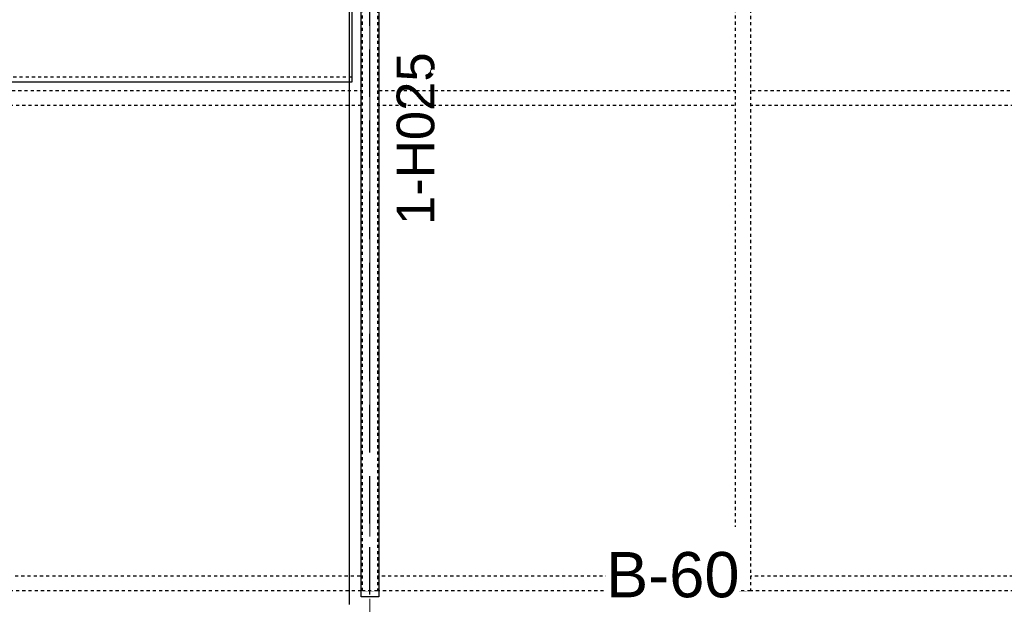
# Model space of a CAD drawing. Header units: millimetres. Extents: x -38031 to 123247, y -16330 to 129979.
# Tile 136 of 235: x 53186 to 56485, y 25900 to 27858. Entities that reach past the tile are written whole.
import ezdxf
from ezdxf.enums import TextEntityAlignment as Align

# ---------------------------------------------------------------- set-up
doc = ezdxf.new("R2010")
doc.units = ezdxf.units.MM
doc.header["$LTSCALE"] = 50
for name, pattern in [('HIDDEN2', [4.7625, 3.175, -1.5875]), ('STYLE_01', [0.41664, 0.20828, -0.20836]), ('STYLE_11', [5, 3.888855, -0.416718, 0.277786, -0.416641])]:
    doc.linetypes.add(name, pattern=pattern)
for name, color, linetype in [('AB$1A---_ATTRIB025', 8, 'Continuous'), ('AL$1A---_ALGEMEEN', 8, 'Continuous'), ('AT$1A---_TEKST100', 8, 'Continuous'), ('BOUWKUNDIG', 8, 'Continuous'), ('EL6121--', 3, 'Continuous')]:
    doc.layers.add(name, color=color, linetype=linetype)
doc.layers.add('stramien', color=1, linetype='STYLE_11', lineweight=15)
doc.styles.add('Arial', font='ARIAL.TTF')

# ---------------------------------------------------------------- blocks, each defined once
blk = doc.blocks.new('Group-36')
at = {"layer": 'AL$1A---_ALGEMEEN', "color": 0, "linetype": 'STYLE_01'}
for points in [[(-13012, -955), (17489, -955), (17489, -1005), (-13012, -1005)], [(-13002, -2580), (17489, -2580), (17489, -2630), (-13002, -2630)]]:
    blk.add_lwpolyline(points, close=True, dxfattribs=at)
at = {"color": 0, "linetype": 'STYLE_01'}
for points in [[(-2026, 670), (-1976, 670), (-1976, -2630), (-2026, -2630)], [(-776, 670), (-726, 670), (-726, -2630), (-776, -2630)]]:
    blk.add_wipeout(points, dxfattribs=at).dxf.layer = 'AL$1A---_ALGEMEEN'
at = {"layer": 'AL$1A---_ALGEMEEN', "color": 0, "linetype": 'STYLE_01'}
for points in [[(-2026, 670), (-1976, 670), (-1976, -2630), (-2026, -2630)], [(-776, 670), (-726, 670), (-726, -2630), (-776, -2630)]]:
    blk.add_lwpolyline(points, close=True, dxfattribs=at)
blk = doc.blocks.new('Group-38')
at = {"layer": 'AL$1A---_ALGEMEEN', "color": 0}
blk.add_blockref('Group-36', (0, 0), dxfattribs=at)
blk = doc.blocks.new('Group-46')
at = {"layer": 'AL$1A---_ALGEMEEN', "color": 0, "linetype": 'STYLE_01'}
blk.add_line((-2061, -910), (-9618, -910), dxfattribs=at)
at = {"layer": 'AL$1A---_ALGEMEEN', "color": 0, "linetype": 'Continuous'}
blk.add_lwpolyline([(-2061, -925), (-2061, -565), (-9618, -565), (-9618, -925)], close=True, dxfattribs=at)
blk = doc.blocks.new('txt-brandw.60')
at = {"color": 0}
blk.add_wipeout([(-223.3, -118.5), (223.3, -118.5), (223.3, 124.9), (-223.3, 124.9)], dxfattribs=at).dxf.layer = 'AL$1A---_ALGEMEEN'
at = {"layer": 'AT$1A---_TEKST100', "insert": (0, -112.2), "char_height": 151.525, "attachment_point": 8, "line_spacing_factor": 0.967741, "style": 'Arial'}
blk.add_mtext('{\\C256;\\lB-60}', dxfattribs=at)
blk = doc.blocks.new('hekmerk')
at = {"layer": 'AL$1A---_ALGEMEEN', "color": 0, "style": 'Arial'}
blk.add_attdef('stramiennummer', text='', height=126.3, dxfattribs=at).set_placement((0, 0), align=Align.BOTTOM_CENTER)
blk = doc.blocks.new('200254 W 210 11-06-2007')
at = {"layer": 'AL$1A---_ALGEMEEN'}
blk.add_blockref('Group-38', (20162, 3587.4), dxfattribs=at)
blk.add_line((18091, 4462.3), (18091, 912.4), dxfattribs=at)
blk.add_lwpolyline([(18131, 4437.3), (18191, 4437.3), (18191, 937.4), (18131, 937.4)], close=True, dxfattribs=at)
at = {"layer": 'stramien', "ltscale": 10}
blk.add_line((18161, -41013.6), (18161, 36216.4), dxfattribs=at)
at = {"layer": 'AL$1A---_ALGEMEEN'}
for name, p in [('Group-46', (20162, 3587.4)), ('txt-brandw.60', (19175.6, 1046.1))]:
    blk.add_blockref(name, p, dxfattribs=at)
ref = blk.add_blockref('hekmerk', (18414.4, 2471.6), dxfattribs=dict(at, rotation=90))
ref.add_attrib('stramiennummer', '1-H025', dxfattribs={"layer": 'AB$1A---_ATTRIB025', "height": 126.27, "rotation": 90, "style": 'Arial'}).set_placement((18414.4, 2471.6), align=Align.BOTTOM_CENTER)
for points in [[(19314.7, 2845.9), (19359.8, 2845.9), (19359.8, 2853.2), (19314.7, 2853.2)], [(19036.4, 2786.7), (19035.9, 2786.6), (19035.5, 2786.5), (19035, 2786.4), (19034.5, 2786.5), (19034, 2786.5), (19033.5, 2786.6), (19033.1, 2786.8), (19032.6, 2787), (19032.2, 2787.2), (19031.8, 2787.5), (19031.4, 2787.8), (19031.1, 2788.2), (19030.8, 2788.6), (19030.5, 2789), (19030.3, 2789.4), (19030.1, 2789.9), (19030, 2790.3), (19029.9, 2790.8), (19029.8, 2791.3), (19029.9, 2791.8), (19029.9, 2792.3), (19030, 2792.8), (19030.2, 2793.2), (19030.4, 2793.7), (19030.6, 2794.1), (19030.9, 2794.5), (19031.2, 2794.9), (19031.6, 2795.2), (19031.9, 2795.5), (19032.4, 2795.8), (19032.8, 2796), (19033.3, 2796.2), (19033.7, 2796.3), (19034.2, 2796.4), (19034.7, 2796.4), (19035.2, 2796.4), (19035.7, 2796.4), (19036.2, 2796.3), (19036.6, 2796.1), (19037.1, 2795.9), (19037.5, 2795.7), (19037.9, 2795.4), (19038.3, 2795.1), (19038.6, 2794.7), (19038.9, 2794.3), (19039.2, 2793.9), (19039.4, 2793.5), (19039.6, 2793), (19039.7, 2792.6), (19039.8, 2792.1), (19039.8, 2791.6), (19039.8, 2791.1), (19039.8, 2790.6), (19039.7, 2790.1), (19039.5, 2789.7), (19039.3, 2789.2), (19039.1, 2788.8), (19038.8, 2788.4), (19038.5, 2788), (19038.1, 2787.7), (19037.7, 2787.4), (19037.3, 2787.1), (19036.9, 2786.9)], [(19298.7, 2786.7), (19298.2, 2786.6), (19297.7, 2786.5), (19297.2, 2786.4), (19296.8, 2786.5), (19296.3, 2786.5), (19295.8, 2786.6), (19295.3, 2786.8), (19294.9, 2787), (19294.4, 2787.2), (19294, 2787.5), (19293.7, 2787.8), (19293.3, 2788.2), (19293, 2788.6), (19292.8, 2789), (19292.5, 2789.4), (19292.4, 2789.9), (19292.2, 2790.3), (19292.1, 2790.8), (19292.1, 2791.3), (19292.1, 2791.8), (19292.2, 2792.3), (19292.3, 2792.8), (19292.4, 2793.2), (19292.6, 2793.7), (19292.9, 2794.1), (19293.2, 2794.5), (19293.5, 2794.9), (19293.8, 2795.2), (19294.2, 2795.5), (19294.6, 2795.8), (19295.1, 2796), (19295.5, 2796.2), (19296, 2796.3), (19296.5, 2796.4), (19297, 2796.4), (19297.5, 2796.4), (19297.9, 2796.4), (19298.4, 2796.3), (19298.9, 2796.1), (19299.3, 2795.9), (19299.8, 2795.7), (19300.2, 2795.4), (19300.5, 2795.1), (19300.9, 2794.7), (19301.2, 2794.3), (19301.4, 2793.9), (19301.7, 2793.5), (19301.8, 2793), (19302, 2792.6), (19302.1, 2792.1), (19302.1, 2791.6), (19302.1, 2791.1), (19302, 2790.6), (19301.9, 2790.1), (19301.8, 2789.7), (19301.6, 2789.2), (19301.3, 2788.8), (19301.1, 2788.4), (19300.7, 2788), (19300.4, 2787.7), (19300, 2787.4), (19299.6, 2787.1), (19299.1, 2786.9)], [(19598.7, 2786.7), (19598.2, 2786.6), (19597.7, 2786.5), (19597.2, 2786.4), (19596.8, 2786.5), (19596.3, 2786.5), (19595.8, 2786.6), (19595.3, 2786.8), (19594.9, 2787), (19594.4, 2787.2), (19594, 2787.5), (19593.7, 2787.8), (19593.3, 2788.2), (19593, 2788.6), (19592.8, 2789), (19592.5, 2789.4), (19592.4, 2789.9), (19592.2, 2790.3), (19592.1, 2790.8), (19592.1, 2791.3), (19592.1, 2791.8), (19592.2, 2792.3), (19592.3, 2792.8), (19592.4, 2793.2), (19592.6, 2793.7), (19592.9, 2794.1), (19593.2, 2794.5), (19593.5, 2794.9), (19593.8, 2795.2), (19594.2, 2795.5), (19594.6, 2795.8), (19595.1, 2796), (19595.5, 2796.2), (19596, 2796.3), (19596.5, 2796.4), (19597, 2796.4), (19597.5, 2796.4), (19597.9, 2796.4), (19598.4, 2796.3), (19598.9, 2796.1), (19599.3, 2795.9), (19599.8, 2795.7), (19600.2, 2795.4), (19600.5, 2795.1), (19600.9, 2794.7), (19601.2, 2794.3), (19601.4, 2793.9), (19601.7, 2793.5), (19601.8, 2793), (19602, 2792.6), (19602.1, 2792.1), (19602.1, 2791.6), (19602.1, 2791.1), (19602, 2790.6), (19601.9, 2790.1), (19601.8, 2789.7), (19601.6, 2789.2), (19601.3, 2788.8), (19601.1, 2788.4), (19600.7, 2788), (19600.4, 2787.7), (19600, 2787.4), (19599.6, 2787.1), (19599.1, 2786.9)], [(19898.7, 2786.7), (19898.2, 2786.6), (19897.7, 2786.5), (19897.2, 2786.4), (19896.8, 2786.5), (19896.3, 2786.5), (19895.8, 2786.6), (19895.3, 2786.8), (19894.9, 2787), (19894.4, 2787.2), (19894, 2787.5), (19893.7, 2787.8), (19893.3, 2788.2), (19893, 2788.6), (19892.8, 2789), (19892.5, 2789.4), (19892.4, 2789.9), (19892.2, 2790.3), (19892.1, 2790.8), (19892.1, 2791.3), (19892.1, 2791.8), (19892.2, 2792.3), (19892.3, 2792.8), (19892.4, 2793.2), (19892.6, 2793.7), (19892.9, 2794.1), (19893.2, 2794.5), (19893.5, 2794.9), (19893.8, 2795.2), (19894.2, 2795.5), (19894.6, 2795.8), (19895.1, 2796), (19895.5, 2796.2), (19896, 2796.3), (19896.5, 2796.4), (19897, 2796.4), (19897.5, 2796.4), (19897.9, 2796.4), (19898.4, 2796.3), (19898.9, 2796.1), (19899.3, 2795.9), (19899.8, 2795.7), (19900.2, 2795.4), (19900.5, 2795.1), (19900.9, 2794.7), (19901.2, 2794.3), (19901.4, 2793.9), (19901.7, 2793.5), (19901.8, 2793), (19902, 2792.6), (19902.1, 2792.1), (19902.1, 2791.6), (19902.1, 2791.1), (19902, 2790.6), (19901.9, 2790.1), (19901.8, 2789.7), (19901.6, 2789.2), (19901.3, 2788.8), (19901.1, 2788.4), (19900.7, 2788), (19900.4, 2787.7), (19900, 2787.4), (19899.6, 2787.1), (19899.1, 2786.9)], [(20198.7, 2786.7), (20198.2, 2786.6), (20197.7, 2786.5), (20197.2, 2786.4), (20196.8, 2786.5), (20196.3, 2786.5), (20195.8, 2786.6), (20195.3, 2786.8), (20194.9, 2787), (20194.4, 2787.2), (20194, 2787.5), (20193.7, 2787.8), (20193.3, 2788.2), (20193, 2788.6), (20192.8, 2789), (20192.5, 2789.4), (20192.4, 2789.9), (20192.2, 2790.3), (20192.1, 2790.8), (20192.1, 2791.3), (20192.1, 2791.8), (20192.2, 2792.3), (20192.3, 2792.8), (20192.4, 2793.2), (20192.6, 2793.7), (20192.9, 2794.1), (20193.2, 2794.5), (20193.5, 2794.9), (20193.8, 2795.2), (20194.2, 2795.5), (20194.6, 2795.8), (20195.1, 2796), (20195.5, 2796.2), (20196, 2796.3), (20196.5, 2796.4), (20197, 2796.4), (20197.5, 2796.4), (20197.9, 2796.4), (20198.4, 2796.3), (20198.9, 2796.1), (20199.3, 2795.9), (20199.8, 2795.7), (20200.2, 2795.4), (20200.5, 2795.1), (20200.9, 2794.7), (20201.2, 2794.3), (20201.4, 2793.9), (20201.7, 2793.5), (20201.8, 2793), (20202, 2792.6), (20202.1, 2792.1), (20202.1, 2791.6), (20202.1, 2791.1), (20202, 2790.6), (20201.9, 2790.1), (20201.8, 2789.7), (20201.6, 2789.2), (20201.3, 2788.8), (20201.1, 2788.4), (20200.7, 2788), (20200.4, 2787.7), (20200, 2787.4), (20199.6, 2787.1), (20199.1, 2786.9)]]:
    blk.add_wipeout(points).dxf.layer = 'AL$1A---_ALGEMEEN'
at = {"linetype": 'Continuous'}
for points in [[(18521.9, 2696.4), (18521.9, 2695.7), (18521.8, 2695), (18521.6, 2694.3), (18521.4, 2693.7), (18521.1, 2693.1), (18520.8, 2692.5), (18520.4, 2691.9), (18519.9, 2691.4), (18519.4, 2690.9), (18518.8, 2690.5), (18518.2, 2690.2), (18517.6, 2689.9), (18517, 2689.7), (18516.3, 2689.5), (18515.6, 2689.4), (18514.9, 2689.4), (18514.3, 2689.4), (18513.6, 2689.5), (18512.9, 2689.7), (18512.3, 2689.9), (18511.6, 2690.2), (18511.1, 2690.5), (18510.5, 2690.9), (18510, 2691.4), (18509.5, 2691.9), (18509.1, 2692.5), (18508.8, 2693.1), (18508.5, 2693.7), (18508.3, 2694.3), (18508.1, 2695), (18508, 2695.7), (18507.9, 2696.4), (18508, 2697), (18508.1, 2697.7), (18508.3, 2698.4), (18508.5, 2699), (18508.8, 2699.7), (18509.1, 2700.2), (18509.5, 2700.8), (18510, 2701.3), (18510.5, 2701.8), (18511.1, 2702.2), (18511.6, 2702.5), (18512.3, 2702.8), (18512.9, 2703.1), (18513.6, 2703.2), (18514.3, 2703.3), (18514.9, 2703.4), (18515.6, 2703.3), (18516.3, 2703.2), (18517, 2703.1), (18517.6, 2702.8), (18518.2, 2702.5), (18518.8, 2702.2), (18519.4, 2701.8), (18519.9, 2701.3), (18520.4, 2700.8), (18520.8, 2700.2), (18521.1, 2699.7), (18521.4, 2699), (18521.6, 2698.4), (18521.8, 2697.7), (18521.9, 2697)], [(18664.5, 2696.4), (18664.5, 2695.7), (18664.4, 2695), (18664.2, 2694.3), (18664, 2693.7), (18663.7, 2693.1), (18663.4, 2692.5), (18663, 2691.9), (18662.5, 2691.4), (18662, 2690.9), (18661.4, 2690.5), (18660.8, 2690.2), (18660.2, 2689.9), (18659.6, 2689.7), (18658.9, 2689.5), (18658.2, 2689.4), (18657.5, 2689.4), (18656.9, 2689.4), (18656.2, 2689.5), (18655.5, 2689.7), (18654.9, 2689.9), (18654.2, 2690.2), (18653.7, 2690.5), (18653.1, 2690.9), (18652.6, 2691.4), (18652.1, 2691.9), (18651.7, 2692.5), (18651.4, 2693.1), (18651.1, 2693.7), (18650.9, 2694.3), (18650.7, 2695), (18650.6, 2695.7), (18650.5, 2696.4), (18650.6, 2697), (18650.7, 2697.7), (18650.9, 2698.4), (18651.1, 2699), (18651.4, 2699.7), (18651.7, 2700.2), (18652.1, 2700.8), (18652.6, 2701.3), (18653.1, 2701.8), (18653.7, 2702.2), (18654.2, 2702.5), (18654.9, 2702.8), (18655.5, 2703.1), (18656.2, 2703.2), (18656.9, 2703.3), (18657.5, 2703.4), (18658.2, 2703.3), (18658.9, 2703.2), (18659.6, 2703.1), (18660.2, 2702.8), (18660.8, 2702.5), (18661.4, 2702.2), (18662, 2701.8), (18662.5, 2701.3), (18663, 2700.8), (18663.4, 2700.2), (18663.7, 2699.7), (18664, 2699), (18664.2, 2698.4), (18664.4, 2697.7), (18664.5, 2697)], [(18807.1, 2696.4), (18807.1, 2695.7), (18807, 2695), (18806.8, 2694.3), (18806.6, 2693.7), (18806.3, 2693.1), (18806, 2692.5), (18805.6, 2691.9), (18805.1, 2691.4), (18804.6, 2690.9), (18804, 2690.5), (18803.4, 2690.2), (18802.8, 2689.9), (18802.2, 2689.7), (18801.5, 2689.5), (18800.8, 2689.4), (18800.1, 2689.4), (18799.5, 2689.4), (18798.8, 2689.5), (18798.1, 2689.7), (18797.5, 2689.9), (18796.8, 2690.2), (18796.3, 2690.5), (18795.7, 2690.9), (18795.2, 2691.4), (18794.7, 2691.9), (18794.3, 2692.5), (18794, 2693.1), (18793.7, 2693.7), (18793.5, 2694.3), (18793.3, 2695), (18793.2, 2695.7), (18793.1, 2696.4), (18793.2, 2697), (18793.3, 2697.7), (18793.5, 2698.4), (18793.7, 2699), (18794, 2699.7), (18794.3, 2700.2), (18794.7, 2700.8), (18795.2, 2701.3), (18795.7, 2701.8), (18796.3, 2702.2), (18796.8, 2702.5), (18797.5, 2702.8), (18798.1, 2703.1), (18798.8, 2703.2), (18799.5, 2703.3), (18800.1, 2703.4), (18800.8, 2703.3), (18801.5, 2703.2), (18802.2, 2703.1), (18802.8, 2702.8), (18803.4, 2702.5), (18804, 2702.2), (18804.6, 2701.8), (18805.1, 2701.3), (18805.6, 2700.8), (18806, 2700.2), (18806.3, 2699.7), (18806.6, 2699), (18806.8, 2698.4), (18807, 2697.7), (18807.1, 2697)], [(18966, 2696.4), (18966, 2695.7), (18965.9, 2695), (18965.7, 2694.3), (18965.5, 2693.7), (18965.2, 2693.1), (18964.8, 2692.5), (18964.4, 2691.9), (18964, 2691.4), (18963.4, 2690.9), (18962.9, 2690.5), (18962.3, 2690.2), (18961.7, 2689.9), (18961, 2689.7), (18960.4, 2689.5), (18959.7, 2689.4), (18959, 2689.4), (18958.3, 2689.4), (18957.6, 2689.5), (18957, 2689.7), (18956.3, 2689.9), (18955.7, 2690.2), (18955.1, 2690.5), (18954.6, 2690.9), (18954.1, 2691.4), (18953.6, 2691.9), (18953.2, 2692.5), (18952.8, 2693.1), (18952.5, 2693.7), (18952.3, 2694.3), (18952.1, 2695), (18952, 2695.7), (18952, 2696.4), (18952, 2697), (18952.1, 2697.7), (18952.3, 2698.4), (18952.5, 2699), (18952.8, 2699.7), (18953.2, 2700.2), (18953.6, 2700.8), (18954.1, 2701.3), (18954.6, 2701.8), (18955.1, 2702.2), (18955.7, 2702.5), (18956.3, 2702.8), (18957, 2703), (18957.6, 2703.2), (18958.3, 2703.3), (18959, 2703.4), (18959.7, 2703.3), (18960.4, 2703.2), (18961, 2703), (18961.7, 2702.8), (18962.3, 2702.5), (18962.9, 2702.2), (18963.4, 2701.8), (18964, 2701.3), (18964.4, 2700.8), (18964.8, 2700.2), (18965.2, 2699.7), (18965.5, 2699), (18965.7, 2698.4), (18965.9, 2697.7), (18966, 2697)], [(19041.3, 2696.4), (19041.3, 2695.7), (19041.2, 2695), (19041, 2694.3), (19040.8, 2693.7), (19040.5, 2693.1), (19040.2, 2692.5), (19039.8, 2691.9), (19039.3, 2691.4), (19038.8, 2690.9), (19038.2, 2690.5), (19037.6, 2690.2), (19037, 2689.9), (19036.4, 2689.7), (19035.7, 2689.5), (19035, 2689.4), (19034.3, 2689.4), (19033.7, 2689.4), (19033, 2689.5), (19032.3, 2689.7), (19031.7, 2689.9), (19031, 2690.2), (19030.5, 2690.5), (19029.9, 2690.9), (19029.4, 2691.4), (19028.9, 2691.9), (19028.5, 2692.5), (19028.2, 2693.1), (19027.9, 2693.7), (19027.7, 2694.3), (19027.5, 2695), (19027.4, 2695.7), (19027.3, 2696.4), (19027.4, 2697), (19027.5, 2697.7), (19027.7, 2698.4), (19027.9, 2699), (19028.2, 2699.7), (19028.5, 2700.2), (19028.9, 2700.8), (19029.4, 2701.3), (19029.9, 2701.8), (19030.5, 2702.2), (19031, 2702.5), (19031.7, 2702.8), (19032.3, 2703.1), (19033, 2703.2), (19033.7, 2703.3), (19034.3, 2703.4), (19035, 2703.3), (19035.7, 2703.2), (19036.4, 2703.1), (19037, 2702.8), (19037.6, 2702.5), (19038.2, 2702.2), (19038.8, 2701.8), (19039.3, 2701.3), (19039.8, 2700.8), (19040.2, 2700.2), (19040.5, 2699.7), (19040.8, 2699), (19041, 2698.4), (19041.2, 2697.7), (19041.3, 2697)], [(19128.5, 2696.4), (19128.5, 2695.7), (19128.4, 2695), (19128.2, 2694.3), (19128, 2693.7), (19127.7, 2693.1), (19127.3, 2692.5), (19126.9, 2691.9), (19126.4, 2691.4), (19125.9, 2690.9), (19125.4, 2690.5), (19124.8, 2690.2), (19124.2, 2689.9), (19123.5, 2689.7), (19122.9, 2689.5), (19122.2, 2689.4), (19121.5, 2689.4), (19120.8, 2689.4), (19120.1, 2689.5), (19119.5, 2689.7), (19118.8, 2689.9), (19118.2, 2690.2), (19117.6, 2690.5), (19117, 2690.9), (19116.5, 2691.4), (19116.1, 2691.9), (19115.7, 2692.5), (19115.3, 2693.1), (19115, 2693.7), (19114.8, 2694.3), (19114.6, 2695), (19114.5, 2695.7), (19114.5, 2696.4), (19114.5, 2697), (19114.6, 2697.7), (19114.8, 2698.4), (19115, 2699), (19115.3, 2699.7), (19115.7, 2700.2), (19116.1, 2700.8), (19116.5, 2701.3), (19117, 2701.8), (19117.6, 2702.2), (19118.2, 2702.5), (19118.8, 2702.8), (19119.5, 2703.1), (19120.1, 2703.2), (19120.8, 2703.3), (19121.5, 2703.4), (19122.2, 2703.3), (19122.9, 2703.2), (19123.5, 2703.1), (19124.2, 2702.8), (19124.8, 2702.5), (19125.4, 2702.2), (19125.9, 2701.8), (19126.4, 2701.3), (19126.9, 2700.8), (19127.3, 2700.2), (19127.7, 2699.7), (19128, 2699), (19128.2, 2698.4), (19128.4, 2697.7), (19128.5, 2697)], [(19242.3, 2696.4), (19242.3, 2695.7), (19242.2, 2695), (19242, 2694.3), (19241.8, 2693.7), (19241.5, 2693.1), (19241.2, 2692.5), (19240.8, 2691.9), (19240.3, 2691.4), (19239.8, 2690.9), (19239.2, 2690.5), (19238.6, 2690.2), (19238, 2689.9), (19237.4, 2689.7), (19236.7, 2689.5), (19236, 2689.4), (19235.3, 2689.4), (19234.7, 2689.4), (19234, 2689.5), (19233.3, 2689.7), (19232.7, 2689.9), (19232, 2690.2), (19231.5, 2690.5), (19230.9, 2690.9), (19230.4, 2691.4), (19229.9, 2691.9), (19229.5, 2692.5), (19229.2, 2693.1), (19228.9, 2693.7), (19228.7, 2694.3), (19228.5, 2695), (19228.4, 2695.7), (19228.3, 2696.4), (19228.4, 2697), (19228.5, 2697.7), (19228.7, 2698.4), (19228.9, 2699), (19229.2, 2699.7), (19229.5, 2700.2), (19229.9, 2700.8), (19230.4, 2701.3), (19230.9, 2701.8), (19231.5, 2702.2), (19232, 2702.5), (19232.7, 2702.8), (19233.3, 2703.1), (19234, 2703.2), (19234.7, 2703.3), (19235.3, 2703.4), (19236, 2703.3), (19236.7, 2703.2), (19237.4, 2703.1), (19238, 2702.8), (19238.6, 2702.5), (19239.2, 2702.2), (19239.8, 2701.8), (19240.3, 2701.3), (19240.8, 2700.8), (19241.2, 2700.2), (19241.5, 2699.7), (19241.8, 2699), (19242, 2698.4), (19242.2, 2697.7), (19242.3, 2697)], [(19378.5, 2696.4), (19378.5, 2695.7), (19378.4, 2695), (19378.2, 2694.3), (19378, 2693.7), (19377.7, 2693.1), (19377.4, 2692.5), (19377, 2691.9), (19376.5, 2691.4), (19376, 2690.9), (19375.4, 2690.5), (19374.8, 2690.2), (19374.2, 2689.9), (19373.6, 2689.7), (19372.9, 2689.5), (19372.2, 2689.4), (19371.5, 2689.4), (19370.9, 2689.4), (19370.2, 2689.5), (19369.5, 2689.7), (19368.9, 2689.9), (19368.2, 2690.2), (19367.7, 2690.5), (19367.1, 2690.9), (19366.6, 2691.4), (19366.1, 2691.9), (19365.7, 2692.5), (19365.4, 2693.1), (19365.1, 2693.7), (19364.9, 2694.3), (19364.7, 2695), (19364.6, 2695.7), (19364.5, 2696.4), (19364.6, 2697), (19364.7, 2697.7), (19364.9, 2698.4), (19365.1, 2699), (19365.4, 2699.7), (19365.7, 2700.2), (19366.1, 2700.8), (19366.6, 2701.3), (19367.1, 2701.8), (19367.7, 2702.2), (19368.2, 2702.5), (19368.9, 2702.8), (19369.5, 2703.1), (19370.2, 2703.2), (19370.9, 2703.3), (19371.5, 2703.4), (19372.2, 2703.3), (19372.9, 2703.2), (19373.6, 2703.1), (19374.2, 2702.8), (19374.8, 2702.5), (19375.4, 2702.2), (19376, 2701.8), (19376.5, 2701.3), (19377, 2700.8), (19377.4, 2700.2), (19377.7, 2699.7), (19378, 2699), (19378.2, 2698.4), (19378.4, 2697.7), (19378.5, 2697)], [(19528.5, 2696.4), (19528.5, 2695.7), (19528.4, 2695), (19528.2, 2694.3), (19528, 2693.7), (19527.7, 2693.1), (19527.4, 2692.5), (19527, 2691.9), (19526.5, 2691.4), (19526, 2690.9), (19525.4, 2690.5), (19524.8, 2690.2), (19524.2, 2689.9), (19523.6, 2689.7), (19522.9, 2689.5), (19522.2, 2689.4), (19521.5, 2689.4), (19520.9, 2689.4), (19520.2, 2689.5), (19519.5, 2689.7), (19518.9, 2689.9), (19518.2, 2690.2), (19517.7, 2690.5), (19517.1, 2690.9), (19516.6, 2691.4), (19516.1, 2691.9), (19515.7, 2692.5), (19515.4, 2693.1), (19515.1, 2693.7), (19514.9, 2694.3), (19514.7, 2695), (19514.6, 2695.7), (19514.5, 2696.4), (19514.6, 2697), (19514.7, 2697.7), (19514.9, 2698.4), (19515.1, 2699), (19515.4, 2699.7), (19515.7, 2700.2), (19516.1, 2700.8), (19516.6, 2701.3), (19517.1, 2701.8), (19517.7, 2702.2), (19518.2, 2702.5), (19518.9, 2702.8), (19519.5, 2703.1), (19520.2, 2703.2), (19520.9, 2703.3), (19521.5, 2703.4), (19522.2, 2703.3), (19522.9, 2703.2), (19523.6, 2703.1), (19524.2, 2702.8), (19524.8, 2702.5), (19525.4, 2702.2), (19526, 2701.8), (19526.5, 2701.3), (19527, 2700.8), (19527.4, 2700.2), (19527.7, 2699.7), (19528, 2699), (19528.2, 2698.4), (19528.4, 2697.7), (19528.5, 2697)], [(19678.5, 2696.4), (19678.5, 2695.7), (19678.4, 2695), (19678.2, 2694.3), (19678, 2693.7), (19677.7, 2693.1), (19677.4, 2692.5), (19677, 2691.9), (19676.5, 2691.4), (19676, 2690.9), (19675.4, 2690.5), (19674.8, 2690.2), (19674.2, 2689.9), (19673.6, 2689.7), (19672.9, 2689.5), (19672.2, 2689.4), (19671.5, 2689.4), (19670.9, 2689.4), (19670.2, 2689.5), (19669.5, 2689.7), (19668.9, 2689.9), (19668.2, 2690.2), (19667.7, 2690.5), (19667.1, 2690.9), (19666.6, 2691.4), (19666.1, 2691.9), (19665.7, 2692.5), (19665.4, 2693.1), (19665.1, 2693.7), (19664.9, 2694.3), (19664.7, 2695), (19664.6, 2695.7), (19664.5, 2696.4), (19664.6, 2697), (19664.7, 2697.7), (19664.9, 2698.4), (19665.1, 2699), (19665.4, 2699.7), (19665.7, 2700.2), (19666.1, 2700.8), (19666.6, 2701.3), (19667.1, 2701.8), (19667.7, 2702.2), (19668.2, 2702.5), (19668.9, 2702.8), (19669.5, 2703.1), (19670.2, 2703.2), (19670.9, 2703.3), (19671.5, 2703.4), (19672.2, 2703.3), (19672.9, 2703.2), (19673.6, 2703.1), (19674.2, 2702.8), (19674.8, 2702.5), (19675.4, 2702.2), (19676, 2701.8), (19676.5, 2701.3), (19677, 2700.8), (19677.4, 2700.2), (19677.7, 2699.7), (19678, 2699), (19678.2, 2698.4), (19678.4, 2697.7), (19678.5, 2697)], [(19828.5, 2696.4), (19828.5, 2695.7), (19828.4, 2695), (19828.2, 2694.3), (19828, 2693.7), (19827.7, 2693.1), (19827.4, 2692.5), (19827, 2691.9), (19826.5, 2691.4), (19826, 2690.9), (19825.4, 2690.5), (19824.8, 2690.2), (19824.2, 2689.9), (19823.6, 2689.7), (19822.9, 2689.5), (19822.2, 2689.4), (19821.5, 2689.4), (19820.9, 2689.4), (19820.2, 2689.5), (19819.5, 2689.7), (19818.9, 2689.9), (19818.2, 2690.2), (19817.7, 2690.5), (19817.1, 2690.9), (19816.6, 2691.4), (19816.1, 2691.9), (19815.7, 2692.5), (19815.4, 2693.1), (19815.1, 2693.7), (19814.9, 2694.3), (19814.7, 2695), (19814.6, 2695.7), (19814.5, 2696.4), (19814.6, 2697), (19814.7, 2697.7), (19814.9, 2698.4), (19815.1, 2699), (19815.4, 2699.7), (19815.7, 2700.2), (19816.1, 2700.8), (19816.6, 2701.3), (19817.1, 2701.8), (19817.7, 2702.2), (19818.2, 2702.5), (19818.9, 2702.8), (19819.5, 2703.1), (19820.2, 2703.2), (19820.9, 2703.3), (19821.5, 2703.4), (19822.2, 2703.3), (19822.9, 2703.2), (19823.6, 2703.1), (19824.2, 2702.8), (19824.8, 2702.5), (19825.4, 2702.2), (19826, 2701.8), (19826.5, 2701.3), (19827, 2700.8), (19827.4, 2700.2), (19827.7, 2699.7), (19828, 2699), (19828.2, 2698.4), (19828.4, 2697.7), (19828.5, 2697)], [(19978.5, 2696.4), (19978.5, 2695.7), (19978.4, 2695), (19978.2, 2694.3), (19978, 2693.7), (19977.7, 2693.1), (19977.4, 2692.5), (19977, 2691.9), (19976.5, 2691.4), (19976, 2690.9), (19975.4, 2690.5), (19974.8, 2690.2), (19974.2, 2689.9), (19973.6, 2689.7), (19972.9, 2689.5), (19972.2, 2689.4), (19971.5, 2689.4), (19970.9, 2689.4), (19970.2, 2689.5), (19969.5, 2689.7), (19968.9, 2689.9), (19968.2, 2690.2), (19967.7, 2690.5), (19967.1, 2690.9), (19966.6, 2691.4), (19966.1, 2691.9), (19965.7, 2692.5), (19965.4, 2693.1), (19965.1, 2693.7), (19964.9, 2694.3), (19964.7, 2695), (19964.6, 2695.7), (19964.5, 2696.4), (19964.6, 2697), (19964.7, 2697.7), (19964.9, 2698.4), (19965.1, 2699), (19965.4, 2699.7), (19965.7, 2700.2), (19966.1, 2700.8), (19966.6, 2701.3), (19967.1, 2701.8), (19967.7, 2702.2), (19968.2, 2702.5), (19968.9, 2702.8), (19969.5, 2703.1), (19970.2, 2703.2), (19970.9, 2703.3), (19971.5, 2703.4), (19972.2, 2703.3), (19972.9, 2703.2), (19973.6, 2703.1), (19974.2, 2702.8), (19974.8, 2702.5), (19975.4, 2702.2), (19976, 2701.8), (19976.5, 2701.3), (19977, 2700.8), (19977.4, 2700.2), (19977.7, 2699.7), (19978, 2699), (19978.2, 2698.4), (19978.4, 2697.7), (19978.5, 2697)], [(20128.5, 2696.4), (20128.5, 2695.7), (20128.4, 2695), (20128.2, 2694.3), (20128, 2693.7), (20127.7, 2693.1), (20127.4, 2692.5), (20127, 2691.9), (20126.5, 2691.4), (20126, 2690.9), (20125.4, 2690.5), (20124.8, 2690.2), (20124.2, 2689.9), (20123.6, 2689.7), (20122.9, 2689.5), (20122.2, 2689.4), (20121.5, 2689.4), (20120.9, 2689.4), (20120.2, 2689.5), (20119.5, 2689.7), (20118.9, 2689.9), (20118.2, 2690.2), (20117.7, 2690.5), (20117.1, 2690.9), (20116.6, 2691.4), (20116.1, 2691.9), (20115.7, 2692.5), (20115.4, 2693.1), (20115.1, 2693.7), (20114.9, 2694.3), (20114.7, 2695), (20114.6, 2695.7), (20114.5, 2696.4), (20114.6, 2697), (20114.7, 2697.7), (20114.9, 2698.4), (20115.1, 2699), (20115.4, 2699.7), (20115.7, 2700.2), (20116.1, 2700.8), (20116.6, 2701.3), (20117.1, 2701.8), (20117.7, 2702.2), (20118.2, 2702.5), (20118.9, 2702.8), (20119.5, 2703.1), (20120.2, 2703.2), (20120.9, 2703.3), (20121.5, 2703.4), (20122.2, 2703.3), (20122.9, 2703.2), (20123.6, 2703.1), (20124.2, 2702.8), (20124.8, 2702.5), (20125.4, 2702.2), (20126, 2701.8), (20126.5, 2701.3), (20127, 2700.8), (20127.4, 2700.2), (20127.7, 2699.7), (20128, 2699), (20128.2, 2698.4), (20128.4, 2697.7), (20128.5, 2697)], [(20278.5, 2696.4), (20278.5, 2695.7), (20278.4, 2695), (20278.2, 2694.3), (20278, 2693.7), (20277.7, 2693.1), (20277.4, 2692.5), (20277, 2691.9), (20276.5, 2691.4), (20276, 2690.9), (20275.4, 2690.5), (20274.8, 2690.2), (20274.2, 2689.9), (20273.6, 2689.7), (20272.9, 2689.5), (20272.2, 2689.4), (20271.5, 2689.4), (20270.9, 2689.4), (20270.2, 2689.5), (20269.5, 2689.7), (20268.9, 2689.9), (20268.2, 2690.2), (20267.7, 2690.5), (20267.1, 2690.9), (20266.6, 2691.4), (20266.1, 2691.9), (20265.7, 2692.5), (20265.4, 2693.1), (20265.1, 2693.7), (20264.9, 2694.3), (20264.7, 2695), (20264.6, 2695.7), (20264.5, 2696.4), (20264.6, 2697), (20264.7, 2697.7), (20264.9, 2698.4), (20265.1, 2699), (20265.4, 2699.7), (20265.7, 2700.2), (20266.1, 2700.8), (20266.6, 2701.3), (20267.1, 2701.8), (20267.7, 2702.2), (20268.2, 2702.5), (20268.9, 2702.8), (20269.5, 2703.1), (20270.2, 2703.2), (20270.9, 2703.3), (20271.5, 2703.4), (20272.2, 2703.3), (20272.9, 2703.2), (20273.6, 2703.1), (20274.2, 2702.8), (20274.8, 2702.5), (20275.4, 2702.2), (20276, 2701.8), (20276.5, 2701.3), (20277, 2700.8), (20277.4, 2700.2), (20277.7, 2699.7), (20278, 2699), (20278.2, 2698.4), (20278.4, 2697.7), (20278.5, 2697)]]:
    blk.add_wipeout(points, dxfattribs=at).dxf.layer = 'AL$1A---_ALGEMEEN'
for points in [[(18379.3, 2696.4), (18379.3, 2695.7), (18379.2, 2695), (18379, 2694.3), (18378.8, 2693.7), (18378.5, 2693.1), (18378.2, 2692.5), (18377.8, 2691.9), (18377.3, 2691.4), (18376.8, 2690.9), (18376.2, 2690.5), (18375.6, 2690.2), (18375, 2689.9), (18374.4, 2689.7), (18373.7, 2689.5), (18373, 2689.4), (18372.3, 2689.4), (18371.7, 2689.4), (18371, 2689.5), (18370.3, 2689.7), (18369.7, 2689.9), (18369, 2690.2), (18368.5, 2690.5), (18367.9, 2690.9), (18367.4, 2691.4), (18366.9, 2691.9), (18366.5, 2692.5), (18366.2, 2693.1), (18365.9, 2693.7), (18365.7, 2694.3), (18365.5, 2695), (18365.4, 2695.7), (18365.3, 2696.4), (18365.4, 2697), (18365.5, 2697.7), (18365.7, 2698.4), (18365.9, 2699), (18366.2, 2699.7), (18366.5, 2700.2), (18366.9, 2700.8), (18367.4, 2701.3), (18367.9, 2701.8), (18368.5, 2702.2), (18369, 2702.5), (18369.7, 2702.8), (18370.3, 2703.1), (18371, 2703.2), (18371.7, 2703.3), (18372.3, 2703.4), (18373, 2703.3), (18373.7, 2703.2), (18374.4, 2703.1), (18375, 2702.8), (18375.6, 2702.5), (18376.2, 2702.2), (18376.8, 2701.8), (18377.3, 2701.3), (18377.8, 2700.8), (18378.2, 2700.2), (18378.5, 2699.7), (18378.8, 2699), (18379, 2698.4), (18379.2, 2697.7), (18379.3, 2697)], [(18950, 2696.4), (18950, 2695.7), (18949.9, 2695), (18949.7, 2694.3), (18949.5, 2693.7), (18949.2, 2693.1), (18948.8, 2692.5), (18948.4, 2691.9), (18948, 2691.4), (18947.4, 2690.9), (18946.9, 2690.5), (18946.3, 2690.2), (18945.7, 2689.9), (18945, 2689.7), (18944.4, 2689.5), (18943.7, 2689.4), (18943, 2689.4), (18942.3, 2689.4), (18941.6, 2689.5), (18941, 2689.7), (18940.3, 2689.9), (18939.7, 2690.2), (18939.1, 2690.5), (18938.6, 2690.9), (18938.1, 2691.4), (18937.6, 2691.9), (18937.2, 2692.5), (18936.8, 2693.1), (18936.5, 2693.7), (18936.3, 2694.3), (18936.1, 2695), (18936, 2695.7), (18936, 2696.4), (18936, 2697), (18936.1, 2697.7), (18936.3, 2698.4), (18936.5, 2699), (18936.8, 2699.7), (18937.2, 2700.2), (18937.6, 2700.8), (18938.1, 2701.3), (18938.6, 2701.8), (18939.1, 2702.2), (18939.7, 2702.5), (18940.3, 2702.8), (18941, 2703), (18941.6, 2703.2), (18942.3, 2703.3), (18943, 2703.4), (18943.7, 2703.3), (18944.4, 2703.2), (18945, 2703), (18945.7, 2702.8), (18946.3, 2702.5), (18946.9, 2702.2), (18947.4, 2701.8), (18948, 2701.3), (18948.4, 2700.8), (18948.8, 2700.2), (18949.2, 2699.7), (18949.5, 2699), (18949.7, 2698.4), (18949.9, 2697.7), (18950, 2697)]]:
    blk.add_wipeout(points, dxfattribs=at).dxf.layer = 'AL$1A---_ALGEMEEN'

msp = doc.modelspace()

# ---------------------------------------------------------------- block references
at = {"layer": 'BOUWKUNDIG'}
msp.add_blockref('200254 W 210 11-06-2007', (36199, 24987.6), dxfattribs=at)

# ---------------------------------------------------------------- next in the draw order: linework, layer by layer
at = {"layer": 'EL6121--', "color": 5, "linetype": 'HIDDEN2'}
msp.add_line((54360, 23075), (54360, 29548.4), dxfattribs=at)

doc.saveas('drawing.dxf')
